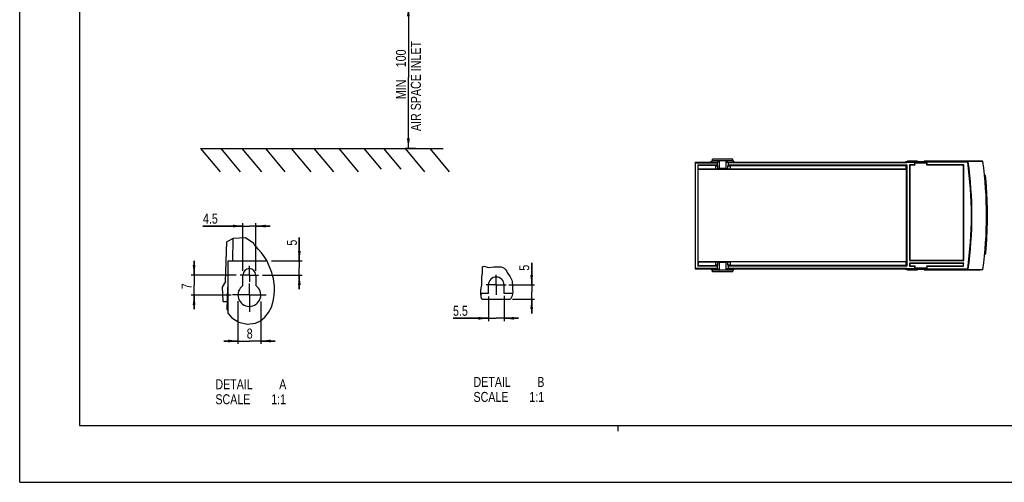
# Model space of a CAD drawing. Extents: x 0 to 594, y 0 to 420.
# Tile 1 of 26: x 0 to 346, y 0 to 162. Entities that reach past the tile are written whole.
import ezdxf

# ---------------------------------------------------------------- set-up
doc = ezdxf.new("R2010")
doc.units = 0
doc.header["$LTSCALE"] = 32.67
doc.linetypes.add('CENTER', pattern=[0.6, 0.375, -0.075, 0.075, -0.075])
doc.layers.get('0').update_dxf_attribs({"linetype": 'CONTINUOUS'})
doc.layers.add('DEFAULT_1', color=7, linetype='CENTER')
doc.styles.get("Standard").update_dxf_attribs({"font": 'txt', "width": 0.8})
doc.dimstyles.get("Standard").update_dxf_attribs({"dimtxt": 2.5, "dimasz": 2.5, "dimexe": 1.25, "dimexo": 0.625, "dimtad": 1, "dimcen": 2.5, "dimazin": 3, "dimtfac": 1, "dimtmove": 0, "dimatfit": 3})

# ---------------------------------------------------------------- blocks, each defined once
blk = doc.blocks.new('_FILLED')
at = {"color": 0, "linetype": 'BYBLOCK'}
blk.add_solid([(0, 0), (-1, 0.143), (-1, -0.143)], dxfattribs=at)
blk = doc.blocks.new('*D1')
at = {"color": 2, "linetype": 'CONTINUOUS'}
for p, q in [((123, 167.04), (137.42, 167.04)), ((136.42, 167.04), (136.42, 142.12)), ((136.42, 117.2), (136.42, 142.12)), ((138.91, 117.2), (135.42, 117.2))]:
    blk.add_line(p, q, dxfattribs=at)
at = {"color": 2, "linetype": 'CONTINUOUS', "xscale": 3.5, "yscale": 3.5, "zscale": 3.5}
for p, rotation in [((136.42, 167.04), 90), ((136.42, 117.2), 270)]:
    blk.add_blockref('_FILLED', p, dxfattribs=dict(at, rotation=rotation))
at = {"color": 5, "linetype": 'CONTINUOUS', "width": 0.8}
for s, p in [('AIR SPACE INLET', (140.8, 123.29)), ('100', (135.55, 145.69)), ('MIN ', (135.55, 134.49))]:
    blk.add_text(s, height=3.5, rotation=90, dxfattribs=at).set_placement(p)
blk = doc.blocks.new('*D5')
at = {"color": 2, "linetype": 'CONTINUOUS'}
for p, q in [((61.2, 72.75), (61.2, 77.75)), ((61.2, 77.75), (61.2, 69.25)), ((76.01, 72.75), (60.2, 72.75)), ((61.2, 60.75), (61.2, 69.25)), ((74.22, 65.75), (60.2, 65.75)), ((61.2, 65.75), (61.2, 60.75))]:
    blk.add_line(p, q, dxfattribs=at)
at = {"color": 2, "linetype": 'CONTINUOUS', "xscale": 3.5, "yscale": 3.5, "zscale": 3.5}
for p, rotation in [((61.2, 72.75), 270), ((61.2, 65.75), 90)]:
    blk.add_blockref('_FILLED', p, dxfattribs=dict(at, rotation=rotation))
at = {"color": 5, "linetype": 'CONTINUOUS', "width": 0.8}
blk.add_text('7', height=3.5, rotation=90, dxfattribs=at).set_placement((60.33, 67.76))
blk = doc.blocks.new('*D6')
at = {"color": 2, "linetype": 'CONTINUOUS'}
for p, q in [((78.37, 89.94), (64.32, 89.94)), ((64.32, 89.94), (80.62, 89.94)), ((78.37, 74.22), (78.37, 90.94)), ((87.87, 89.94), (80.62, 89.94)), ((82.87, 74.22), (82.87, 90.94)), ((82.87, 89.94), (87.87, 89.94))]:
    blk.add_line(p, q, dxfattribs=at)
at = {"color": 2, "linetype": 'CONTINUOUS', "xscale": 3.5, "yscale": 3.5, "zscale": 3.5}
blk.add_blockref('_FILLED', (78.37, 89.94), dxfattribs=at)
at = {"color": 2, "linetype": 'CONTINUOUS', "xscale": 3.5, "yscale": 3.5, "zscale": 3.5, "rotation": 180}
blk.add_blockref('_FILLED', (82.87, 89.94), dxfattribs=at)
at = {"color": 5, "linetype": 'CONTINUOUS', "width": 0.8}
blk.add_text('4.5', height=3.5, dxfattribs=at).set_placement((64.32, 90.81))
blk = doc.blocks.new('*D7')
at = {"color": 2, "linetype": 'CONTINUOUS'}
for p, q in [((98.15, 77.75), (98.15, 85.88)), ((98.15, 85.88), (98.15, 75.25)), ((88.38, 77.75), (99.15, 77.75)), ((85.26, 72.75), (99.15, 72.75)), ((98.15, 67.75), (98.15, 75.25)), ((98.15, 72.75), (98.15, 67.75))]:
    blk.add_line(p, q, dxfattribs=at)
at = {"color": 2, "linetype": 'CONTINUOUS', "xscale": 3.5, "yscale": 3.5, "zscale": 3.5}
for p, rotation in [((98.15, 77.75), 270), ((98.15, 72.75), 90)]:
    blk.add_blockref('_FILLED', p, dxfattribs=dict(at, rotation=rotation))
at = {"color": 5, "linetype": 'CONTINUOUS', "width": 0.8}
blk.add_text('5', height=3.5, rotation=90, dxfattribs=at).set_placement((97.28, 83.08))
blk = doc.blocks.new('*D8')
at = {"color": 2, "linetype": 'CONTINUOUS'}
for p, q in [((76.62, 63.53), (76.62, 48.6)), ((84.62, 63.43), (84.62, 48.6)), ((76.62, 49.6), (71.62, 49.6)), ((71.62, 49.6), (80.62, 49.6)), ((89.62, 49.6), (80.62, 49.6)), ((84.62, 49.6), (89.62, 49.6))]:
    blk.add_line(p, q, dxfattribs=at)
at = {"color": 2, "linetype": 'CONTINUOUS', "xscale": 3.5, "yscale": 3.5, "zscale": 3.5}
blk.add_blockref('_FILLED', (76.62, 49.6), dxfattribs=at)
at = {"color": 2, "linetype": 'CONTINUOUS', "xscale": 3.5, "yscale": 3.5, "zscale": 3.5, "rotation": 180}
blk.add_blockref('_FILLED', (84.62, 49.6), dxfattribs=at)
at = {"color": 5, "linetype": 'CONTINUOUS', "width": 0.8}
blk.add_text('8', height=3.5, dxfattribs=at).set_placement((79.69, 50.47))
blk = doc.blocks.new('*D16')
at = {"color": 2, "linetype": 'CONTINUOUS'}
for p, q in [((164.52, 65.2), (164.52, 56.58)), ((170.02, 65.45), (170.02, 56.58)), ((164.52, 57.58), (152.09, 57.58)), ((152.09, 57.58), (167.27, 57.58)), ((175.02, 57.58), (167.27, 57.58)), ((170.02, 57.58), (175.02, 57.58))]:
    blk.add_line(p, q, dxfattribs=at)
at = {"color": 2, "linetype": 'CONTINUOUS', "xscale": 3.5, "yscale": 3.5, "zscale": 3.5}
blk.add_blockref('_FILLED', (164.52, 57.58), dxfattribs=at)
at = {"color": 2, "linetype": 'CONTINUOUS', "xscale": 3.5, "yscale": 3.5, "zscale": 3.5, "rotation": 180}
blk.add_blockref('_FILLED', (170.02, 57.58), dxfattribs=at)
at = {"color": 5, "linetype": 'CONTINUOUS', "width": 0.8}
blk.add_text('5.5', height=3.5, dxfattribs=at).set_placement((152.09, 58.45))
blk = doc.blocks.new('*D17')
at = {"color": 2, "linetype": 'CONTINUOUS'}
for p, q in [((179.7, 69.31), (179.7, 77.07)), ((179.7, 77.07), (179.7, 66.81)), ((171.68, 69.31), (180.7, 69.31)), ((179.7, 59.31), (179.7, 66.81)), ((172.99, 64.31), (180.7, 64.31)), ((179.7, 64.31), (179.7, 59.31))]:
    blk.add_line(p, q, dxfattribs=at)
at = {"color": 2, "linetype": 'CONTINUOUS', "xscale": 3.5, "yscale": 3.5, "zscale": 3.5}
for p, rotation in [((179.7, 69.31), 270), ((179.7, 64.31), 90)]:
    blk.add_blockref('_FILLED', p, dxfattribs=dict(at, rotation=rotation))
at = {"color": 5, "linetype": 'CONTINUOUS', "width": 0.8}
blk.add_text('5', height=3.5, rotation=90, dxfattribs=at).set_placement((178.83, 74.27))

msp = doc.modelspace()

# ---------------------------------------------------------------- linework, layer by layer
at = {"color": 7, "linetype": 'CONTINUOUS'}
for p, q in [((0, 0), (0, 420)), ((21, 400), (21, 20)), ((63.515, 117.198), (70.374, 109.024)), ((63.515, 117.198), (148.632, 117.198)), ((70.569, 117.198), (77.429, 109.024)), ((77.987, 117.198), (84.846, 109.024)), ((86.228, 117.198), (93.087, 109.024)), ((95.294, 117.198), (102.153, 109.024)), ((103.226, 117.198), (110.085, 109.024)), ((111.983, 117.198), (118.842, 109.024)), ((120.842, 117.198), (126.915, 109.961)), ((127.744, 117.198), (133.817, 109.961)), ((135.265, 117.198), (142.124, 109.024)), ((143.918, 117.198), (150.777, 109.024)), ((237.095, 112.41), (237.095, 74.91)), ((237.095, 112.41), (245.017, 112.41)), ((237.095, 112.16), (244.755, 112.16)), ((237.995, 111.41), (237.995, 75.91)), ((237.995, 111.41), (238.188, 111.216)), ((237.995, 111.41), (244.755, 111.41)), ((238.188, 109.932), (238.188, 111.216)), ((244.168, 111.116), (238.188, 111.216)), ((243.116, 112.87), (242.514, 112.41)), ((243.116, 112.87), (243.169, 113.465)), ((250.373, 112.87), (243.116, 112.87)), ((250.321, 113.465), (243.169, 113.465)), ((245.017, 112.41), (244.755, 112.16)), ((244.755, 112.16), (244.755, 111.41)), ((244.755, 111.41), (244.979, 111.035)), ((245.62, 112.87), (245.017, 112.41)), ((245.595, 110.174), (245.62, 112.87)), ((247.87, 112.87), (247.895, 110.174)), ((247.87, 112.87), (248.472, 112.41)), ((248.472, 112.41), (248.734, 112.16)), ((248.472, 112.41), (310.94, 112.41)), ((248.503, 111.023), (248.734, 111.41)), ((248.734, 111.41), (248.734, 112.16)), ((311.345, 112.16), (248.734, 112.16)), ((248.734, 111.41), (311.345, 111.41)), ((249.477, 111.106), (311.169, 111.234)), ((250.373, 112.87), (250.321, 113.465)), ((250.373, 112.87), (250.976, 112.41)), ((310.94, 112.497), (311.595, 112.715)), ((310.94, 112.41), (310.94, 112.497)), ((311.345, 112.41), (310.94, 112.497)), ((311.345, 112.16), (310.94, 112.41)), ((311.169, 111.234), (311.345, 111.41)), ((311.169, 109.929), (311.169, 111.234)), ((311.345, 112.41), (314.228, 112.41)), ((311.345, 112.41), (311.345, 112.16)), ((311.345, 111.41), (311.345, 75.91)), ((315.145, 112.715), (311.595, 112.715)), ((314.228, 111.41), (312.345, 111.41)), ((312.345, 111.41), (312.345, 77.91)), ((312.345, 111.41), (312.389, 111.366)), ((314.241, 111.366), (312.389, 111.366)), ((312.389, 111.366), (312.389, 77.954)), ((315.145, 112.715), (314.228, 112.41)), ((314.228, 111.41), (314.228, 112.41)), ((314.228, 111.41), (314.241, 111.366)), ((315.145, 112.465), (314.241, 112.164)), ((314.241, 112.164), (318.349, 112.164)), ((314.241, 111.366), (314.241, 112.164)), ((315.145, 112.715), (315.145, 112.465)), ((317.445, 112.535), (315.145, 112.535)), ((337.095, 112.715), (317.445, 112.715)), ((318.362, 112.41), (317.445, 112.715)), ((317.445, 112.715), (317.445, 112.465)), ((318.349, 112.164), (317.445, 112.465)), ((318.349, 111.366), (318.349, 112.164)), ((318.349, 111.366), (318.362, 111.41)), ((331.301, 111.366), (318.349, 111.366)), ((332.736, 112.41), (318.362, 112.41)), ((318.362, 112.41), (318.362, 111.41)), ((331.345, 111.41), (318.362, 111.41)), ((331.345, 111.41), (331.301, 111.366)), ((331.301, 77.954), (331.301, 111.366)), ((331.345, 77.91), (331.345, 111.41)), ((332.9, 112.497), (332.736, 112.41)), ((338.056, 112.61), (332.9, 112.497)), ((337.095, 112.715), (337.095, 112.711)), ((337.941, 112.711), (337.095, 112.711)), ((338.056, 112.61), (337.941, 112.711)), ((238.073, 109.91), (238.188, 109.932)), ((238.073, 109.91), (238.073, 77.41)), ((238.073, 109.91), (311.266, 109.91)), ((244.38, 109.954), (238.188, 109.932)), ((245.595, 110.174), (244.979, 109.969)), ((247.895, 110.174), (245.595, 110.174)), ((248.503, 109.971), (247.895, 110.174)), ((311.266, 109.91), (311.169, 109.929)), ((311.266, 77.41), (311.266, 109.91)), ((338.853, 107.752), (338.575, 107.853)), ((338.902, 107.252), (338.63, 107.351)), ((338.681, 106.879), (338.933, 106.787)), ((339.268, 102.523), (339.023, 102.434)), ((339.048, 101.962), (339.289, 102.05)), ((339.415, 99.909), (339.155, 100.003)), ((339.181, 99.531), (339.429, 99.441)), ((339.54, 95.175), (339.293, 95.085)), ((339.293, 94.614), (339.543, 94.705)), ((339.543, 92.614), (339.293, 92.705)), ((339.293, 92.234), (339.54, 92.144)), ((339.155, 87.316), (339.415, 87.411)), ((339.429, 87.878), (339.181, 87.788)), ((72.202, 70.501), (72.76, 84.458)), ((74.808, 85.484), (74.673, 77.751)), ((339.023, 84.886), (339.268, 84.796)), ((339.289, 85.269), (339.048, 85.357)), ((338.63, 79.968), (338.902, 80.067)), ((338.933, 80.532), (338.681, 80.44)), ((73.122, 59.289), (73.122, 77.751)), ((73.122, 77.751), (86.742, 77.751)), ((237.995, 75.91), (238.188, 76.103)), ((238.073, 77.41), (238.188, 77.387)), ((311.266, 77.41), (238.073, 77.41)), ((238.188, 77.387), (238.188, 76.103)), ((238.188, 76.103), (244.168, 76.203)), ((244.979, 76.284), (244.755, 75.91)), ((245.595, 77.146), (244.979, 77.351)), ((245.62, 74.45), (245.595, 77.146)), ((247.895, 77.146), (245.595, 77.146)), ((247.895, 77.146), (247.87, 74.45)), ((248.503, 77.348), (247.895, 77.146)), ((248.734, 75.91), (248.503, 76.297)), ((249.066, 77.363), (249.477, 77.365)), ((311.169, 77.39), (249.477, 77.365)), ((311.169, 76.085), (249.477, 76.214)), ((311.266, 77.41), (311.169, 77.39)), ((311.169, 76.085), (311.169, 77.39)), ((311.345, 75.91), (311.169, 76.085)), ((312.345, 77.91), (312.389, 77.954)), ((312.345, 77.91), (331.345, 77.91)), ((331.345, 76.91), (312.345, 76.91)), ((312.345, 76.91), (312.389, 76.866)), ((312.345, 76.91), (312.345, 75.91)), ((312.389, 77.954), (331.301, 77.954)), ((331.295, 76.866), (312.389, 76.866)), ((312.389, 76.866), (312.389, 75.954)), ((331.345, 76.91), (331.295, 76.866)), ((331.345, 77.91), (331.301, 77.954)), ((78.372, 69.059), (78.372, 72.751)), ((82.872, 72.751), (82.872, 69.059)), ((237.095, 75.16), (244.755, 75.16)), ((237.095, 74.91), (245.017, 74.91)), ((244.755, 75.91), (237.995, 75.91)), ((242.514, 74.91), (243.116, 74.45)), ((243.169, 73.854), (243.116, 74.45)), ((250.373, 74.45), (243.116, 74.45)), ((250.321, 73.854), (243.169, 73.854)), ((244.755, 75.91), (244.755, 75.16)), ((244.755, 75.16), (245.017, 74.91)), ((245.017, 74.91), (245.62, 74.45)), ((248.472, 74.91), (247.87, 74.45)), ((248.734, 75.16), (248.472, 74.91)), ((248.472, 74.91), (310.94, 74.91)), ((248.734, 75.16), (248.734, 75.91)), ((311.345, 75.91), (248.734, 75.91)), ((248.734, 75.16), (311.345, 75.16)), ((250.321, 73.854), (250.373, 74.45)), ((250.976, 74.91), (250.373, 74.45)), ((310.94, 74.91), (311.345, 75.16)), ((310.94, 74.822), (311.345, 74.91)), ((310.94, 74.91), (310.94, 74.822)), ((310.94, 74.822), (311.595, 74.604)), ((311.345, 74.91), (311.345, 75.16)), ((314.228, 74.91), (311.345, 74.91)), ((311.595, 74.604), (315.145, 74.604)), ((312.345, 75.91), (312.389, 75.954)), ((312.345, 75.91), (314.228, 75.91)), ((312.389, 75.954), (314.241, 75.954)), ((314.241, 75.954), (314.228, 75.91)), ((314.228, 74.91), (314.228, 75.91)), ((314.228, 74.91), (315.145, 74.604)), ((314.241, 75.954), (314.241, 75.155)), ((318.349, 75.155), (314.241, 75.155)), ((314.241, 75.155), (315.145, 74.854)), ((315.145, 74.604), (315.145, 74.854)), ((315.145, 74.784), (317.445, 74.784)), ((317.445, 74.854), (318.349, 75.155)), ((317.445, 74.604), (318.362, 74.91)), ((317.445, 74.604), (317.445, 74.854)), ((317.445, 74.604), (337.095, 74.604)), ((318.349, 75.954), (331.175, 75.954)), ((318.362, 75.91), (318.349, 75.954)), ((318.349, 75.954), (318.349, 75.155)), ((318.362, 75.91), (331.214, 75.91)), ((318.362, 75.91), (318.362, 74.91)), ((318.362, 74.91), (332.736, 74.91)), ((331.214, 75.91), (331.175, 75.954)), ((332.736, 74.91), (332.9, 74.822)), ((332.9, 74.822), (338.056, 74.709)), ((337.941, 74.609), (337.095, 74.609)), ((337.095, 74.604), (337.095, 74.609)), ((337.941, 74.609), (338.056, 74.709)), ((72.202, 70.501), (71.011, 68.501)), ((164.515, 66.313), (164.515, 69.313)), ((170.015, 66.313), (170.015, 69.313)), ((71.011, 68.501), (71.263, 63.691)), ((72.871, 60.503), (73.011, 68.501)), ((73.122, 68.501), (73.011, 68.501)), ((164.515, 66.313), (161.844, 66.313)), ((161.954, 65.186), (161.954, 66.313)), ((173.002, 66.313), (170.015, 66.313)), ((71.463, 63.501), (72.432, 63.501)), ((162.201, 64.313), (172.236, 64.313)), ((72.871, 60.503), (73.122, 60.502)), ((21, 20), (573, 20)), ((0, 0), (594, 0))]:
    msp.add_line(p, q, dxfattribs=at)
at = {"color": 9, "linetype": 'CONTINUOUS'}
for p, q in [((244.168, 111.116), (244.168, 109.952)), ((244.979, 111.035), (244.979, 109.969)), ((248.503, 109.971), (248.503, 111.023)), ((249.477, 109.955), (249.477, 111.106)), ((338.888, 107.388), (338.775, 107.419)), ((338.888, 107.388), (338.853, 107.752)), ((338.936, 107.361), (338.888, 107.388)), ((338.888, 107.388), (338.904, 107.331)), ((338.904, 107.331), (338.913, 107.246)), ((338.971, 107.318), (338.936, 107.361)), ((338.986, 107.265), (338.971, 107.318)), ((338.933, 106.933), (338.933, 106.787)), ((338.933, 106.787), (339.031, 106.796)), ((339.121, 100.633), (339.367, 100.663)), ((339.354, 101.124), (339.251, 101.111)), ((339.367, 102.529), (339.268, 102.523)), ((339.268, 102.523), (339.286, 102.376)), ((339.301, 102.05), (339.354, 101.124)), ((339.354, 101.124), (339.371, 101)), ((339.378, 100.754), (339.367, 100.663)), ((339.367, 100.663), (339.402, 99.939)), ((339.371, 101), (339.38, 100.871)), ((339.38, 100.871), (339.378, 100.754)), ((339.435, 99.586), (339.429, 99.441)), ((339.429, 99.441), (339.528, 99.445)), ((339.639, 95.177), (339.54, 95.175)), ((339.54, 95.175), (339.552, 95.028)), ((339.552, 92.288), (339.54, 92.144)), ((339.54, 92.144), (339.639, 92.143)), ((339.367, 86.656), (339.121, 86.686)), ((339.403, 87.411), (339.367, 86.656)), ((339.38, 86.446), (339.371, 86.317)), ((339.528, 87.874), (339.429, 87.878)), ((339.429, 87.878), (339.436, 87.731)), ((339.251, 86.209), (339.354, 86.196)), ((339.286, 84.94), (339.268, 84.796)), ((339.268, 84.796), (339.367, 84.79)), ((339.3, 85.269), (339.354, 86.196)), ((339.371, 86.317), (339.354, 86.196)), ((339.031, 80.523), (338.933, 80.532)), ((338.933, 80.532), (338.933, 80.384)), ((244.168, 77.367), (244.168, 76.203)), ((244.979, 77.351), (244.979, 76.284)), ((248.503, 76.297), (248.503, 77.348)), ((249.477, 76.214), (249.477, 77.365))]:
    msp.add_line(p, q, dxfattribs=at)
at = {"color": 2, "linetype": 'CONTINUOUS'}
for p, q in [((74.939, 85.55), (72.76, 84.458)), ((79.229, 85.798), (74.939, 85.55)), ((82.169, 83.803), (79.229, 85.798)), ((82.206, 83.729), (82.169, 83.803)), ((82.243, 83.655), (82.206, 83.729)), ((82.28, 83.582), (82.243, 83.655)), ((82.689, 82.947), (82.28, 83.582)), ((83.185, 82.37), (82.689, 82.947)), ((83.716, 81.814), (83.185, 82.37)), ((84.823, 80.563), (83.716, 81.814)), ((85.823, 79.239), (84.823, 80.563)), ((86.698, 77.838), (85.823, 79.239)), ((87.383, 76.485), (86.698, 77.838)), ((87.966, 75.08), (87.383, 76.485)), ((88.466, 73.64), (87.966, 75.08)), ((88.772, 72.619), (88.466, 73.64)), ((89.034, 71.589), (88.772, 72.619)), ((162.195, 72.315), (162.276, 72.604)), ((162.276, 72.604), (162.372, 72.906)), ((162.372, 72.906), (162.445, 73.254)), ((162.435, 75.593), (162.852, 75.882)), ((162.445, 73.254), (162.435, 75.593)), ((162.852, 75.882), (162.872, 75.872)), ((162.872, 75.872), (162.893, 75.862)), ((162.893, 75.862), (162.914, 75.851)), ((162.914, 75.851), (164.625, 75.458)), ((164.625, 75.458), (166.446, 75.58)), ((166.446, 75.58), (168.327, 75.663)), ((168.327, 75.663), (168.951, 75.586)), ((168.951, 75.586), (169.538, 75.417)), ((169.538, 75.417), (170.048, 75.131)), ((170.048, 75.131), (170.469, 74.701)), ((170.469, 74.701), (170.817, 74.18)), ((170.817, 74.18), (171.143, 73.629)), ((171.143, 73.629), (172.112, 72.145)), ((89.239, 70.547), (89.034, 71.589)), ((89.424, 68.938), (89.239, 70.547)), ((162.07, 68.686), (162.157, 69.317)), ((162.148, 71.769), (162.195, 72.315)), ((162.182, 71.186), (162.148, 71.769)), ((162.157, 69.317), (162.218, 69.95)), ((162.226, 70.595), (162.182, 71.186)), ((162.218, 69.95), (162.226, 70.595)), ((172.112, 72.145), (172.52, 71.377)), ((172.52, 71.377), (172.688, 70.932)), ((172.688, 70.932), (172.814, 70.471)), ((172.814, 70.471), (172.895, 70)), ((172.895, 70), (172.936, 69.46)), ((172.936, 69.46), (172.958, 68.373)), ((88.992, 63.568), (89.35, 65.687)), ((89.35, 65.687), (89.458, 67.314)), ((89.458, 67.314), (89.424, 68.938)), ((161.839, 66.216), (161.905, 67.454)), ((161.976, 64.994), (161.839, 66.216)), ((161.905, 67.454), (162.07, 68.686)), ((172.989, 66.12), (172.816, 65.454)), ((172.958, 68.373), (173.006, 67.617)), ((173.041, 66.863), (172.989, 66.12)), ((173.006, 67.617), (173.041, 66.863)), ((88.348, 61.523), (88.992, 63.568)), ((162.201, 64.313), (161.976, 64.994)), ((172.536, 64.814), (172.236, 64.313)), ((172.816, 65.454), (172.536, 64.814)), ((73.122, 59.289), (74.437, 57.733)), ((86.096, 58.011), (87.361, 59.611)), ((87.361, 59.611), (88.348, 61.523)), ((74.437, 57.733), (76.964, 56.251)), ((76.964, 56.251), (79.853, 55.563)), ((79.853, 55.563), (82.722, 55.855)), ((82.722, 55.855), (84.533, 56.714)), ((84.533, 56.714), (86.096, 58.011)), ((210, 18), (210, 20))]:
    msp.add_line(p, q, dxfattribs=at)
at = {"color": 7, "linetype": 'CONTINUOUS'}
for points in [[(244.168, 111.116), (244.379, 111.111), (244.571, 111.101), (244.734, 111.088), (244.86, 111.072), (244.943, 111.054), (244.979, 111.035)], [(248.503, 111.023), (248.537, 111.041), (248.614, 111.058), (248.732, 111.074), (248.886, 111.087), (249.066, 111.097), (249.266, 111.103), (249.477, 111.106)], [(244.979, 109.969), (244.943, 109.965), (244.86, 109.961), (244.734, 109.958), (244.571, 109.955), (244.38, 109.954)], [(311.169, 109.929), (249.266, 109.955), (249.066, 109.956), (248.885, 109.958), (248.732, 109.961), (248.614, 109.964), (248.536, 109.967), (248.503, 109.971)], [(338.951, 107.626), (338.935, 107.68), (338.9, 107.724), (338.853, 107.752)], [(238.188, 77.387), (244.38, 77.366), (244.571, 77.364), (244.734, 77.361), (244.86, 77.358), (244.943, 77.354), (244.979, 77.351)], [(244.979, 76.284), (244.943, 76.265), (244.86, 76.247), (244.734, 76.231), (244.571, 76.218), (244.379, 76.208), (244.168, 76.203)], [(248.503, 77.348), (248.536, 77.352), (248.614, 77.355), (248.732, 77.358), (248.885, 77.361), (249.066, 77.363)], [(249.477, 76.214), (249.266, 76.216), (249.066, 76.222), (248.886, 76.232), (248.732, 76.245), (248.614, 76.261), (248.537, 76.278), (248.503, 76.297)]]:
    msp.add_lwpolyline(points, dxfattribs=at)
at = {"color": 9, "linetype": 'CONTINUOUS'}
for points in [[(338.902, 107.252), (338.914, 107.226), (338.923, 107.16), (338.93, 107.059), (338.933, 106.933)], [(338.933, 106.787), (339.059, 105.367), (339.171, 103.946), (339.268, 102.523)], [(339.286, 102.376), (339.298, 102.247), (339.302, 102.144), (339.299, 102.077), (339.289, 102.05)], [(339.452, 101.055), (339.439, 101.084), (339.404, 101.109), (339.354, 101.124)], [(339.367, 100.663), (339.42, 100.692), (339.455, 100.738), (339.466, 100.792)], [(339.415, 99.909), (339.427, 99.882), (339.434, 99.815), (339.437, 99.713), (339.435, 99.586)], [(339.429, 99.441), (339.48, 98.019), (339.517, 96.598), (339.54, 95.175)], [(339.552, 95.028), (339.559, 94.9), (339.559, 94.798), (339.554, 94.731), (339.543, 94.705)], [(339.544, 92.614), (339.548, 93.295), (339.548, 94.016), (339.544, 94.705)], [(339.54, 92.144), (339.517, 90.722), (339.48, 89.3), (339.429, 87.878)], [(339.543, 92.614), (339.554, 92.587), (339.559, 92.52), (339.559, 92.416), (339.552, 92.288)], [(339.466, 86.527), (339.455, 86.58), (339.421, 86.626), (339.367, 86.656)], [(339.367, 86.656), (339.378, 86.564), (339.38, 86.446)], [(339.436, 87.731), (339.437, 87.603), (339.434, 87.502), (339.426, 87.436), (339.415, 87.411)], [(339.268, 84.796), (339.171, 83.374), (339.059, 81.952), (338.933, 80.532)], [(339.289, 85.269), (339.299, 85.242), (339.302, 85.174), (339.297, 85.069), (339.286, 84.94)], [(339.354, 86.196), (339.404, 86.21), (339.438, 86.234), (339.452, 86.264)], [(338.933, 80.384), (338.93, 80.257), (338.923, 80.156), (338.913, 80.092), (338.902, 80.067)]]:
    msp.add_lwpolyline(points, dxfattribs=at)
at = {"color": 7, "linetype": 'CONTINUOUS'}
for centre, radius, start, end in [((199.345, 93.66), 134.703, 351.99872, 8.00128), ((199.345, 93.66), 134.877, 351.9717, 8.0283), ((199.345, 93.66), 140, 352.22042, 7.77958), ((338.85, 107.111), 0.15, 5.50288, 70), ((199.222, 93.66), 140.425, 354.49712, 5.70783), ((339.237, 102.191), 0.15, 290, 3.48671), ((339.364, 99.768), 0.15, 2.49567, 70), ((339.492, 94.846), 0.15, 290, 0.48453), ((339.492, 92.473), 0.15, 359.51547, 70), ((339.364, 87.552), 0.15, 290, 357.50433), ((339.237, 85.129), 0.15, 356.51329, 70), ((338.85, 80.208), 0.15, 290, 354.49712), ((199.345, 93.66), 133.014, 352.35049, 352.74661), ((199.345, 93.66), 133.058, 352.33389, 352.76816), ((80.622, 72.751), 2.25, 0, 180), ((167.265, 69.313), 2.75, 0, 180), ((80.622, 65.751), 4, 124.22887, 55.77113), ((71.463, 63.701), 0.2, 183, 270), ((72.432, 64.001), 0.5, 270, 359)]:
    msp.add_arc(centre, radius, start, end, dxfattribs=at)
at = {"layer": 'DEFAULT_1', "color": 7, "linetype": 'CENTER'}
for p, q in [((80.622, 72.751), (77.368, 72.751)), ((80.622, 72.751), (80.622, 76.005)), ((80.622, 72.751), (80.622, 70.41)), ((80.622, 72.751), (83.876, 72.751)), ((167.265, 69.313), (167.265, 72.808)), ((80.622, 65.751), (80.622, 69.739)), ((167.265, 69.313), (163.77, 69.313)), ((167.265, 69.313), (170.76, 69.313)), ((167.265, 69.313), (167.265, 65.818)), ((80.622, 65.751), (74.696, 65.751)), ((80.622, 65.751), (86.548, 65.751)), ((80.622, 65.751), (80.622, 59.826))]:
    msp.add_line(p, q, dxfattribs=at)

# ---------------------------------------------------------------- texts
at = {"color": 5, "linetype": 'CONTINUOUS', "width": 0.8}
for s, p in [('DETAIL  ', (68.684, 32.662)), ('A', (91.084, 32.662)), ('DETAIL  ', (159.276, 33.48)), ('B', (181.676, 33.48)), ('SCALE  ', (159.276, 28.23)), ('1:1', (178.876, 28.23)), ('SCALE  ', (68.684, 27.412)), ('1:1', (88.284, 27.412))]:
    msp.add_text(s, height=3.5, dxfattribs=at).set_placement(p)

# ---------------------------------------------------------------- dimensions: what is measured, and where the dimension line sits
at = {"color": 2, "linetype": 'CONTINUOUS'}
for base, p1, p2, angle, picture, middle in [((136.422, 117.198), (123, 167.04), (138.915, 117.198), 270, '*D1', (136.422, 144.292)), ((98.151, 72.751), (88.385, 77.751), (85.257, 72.751), 270, '*D7', (95.526, 84.479)), ((61.202, 65.751), (76.008, 72.751), (74.224, 65.751), 270, '*D5', (58.577, 69.161)), ((179.7, 64.313), (171.685, 69.313), (172.994, 64.313), 270, '*D17', (177.075, 75.665)), ((76.622, 49.599), (84.622, 63.43), (76.622, 63.529), 180, '*D8', (81.085, 52.224))]:
    dim = msp.add_linear_dim(base=base, p1=p1, p2=p2, angle=angle, dimstyle='Standard', dxfattribs=at)
    dim.commit()
    dim.dimension.update_dxf_attribs({"geometry": picture, "text_midpoint": middle, "dimtype": 128})
for base, p1, p2, picture, middle in [((82.872, 89.938), (78.372, 74.216), (82.872, 74.216), '*D6', (68.521, 92.563)), ((170.015, 57.578), (164.515, 65.203), (170.015, 65.445), '*D16', (156.289, 60.203))]:
    dim = msp.add_linear_dim(base=base, p1=p1, p2=p2, dimstyle='Standard', dxfattribs=at)
    dim.commit()
    dim.dimension.update_dxf_attribs({"geometry": picture, "text_midpoint": middle, "dimtype": 128})

doc.saveas('drawing.dxf')
